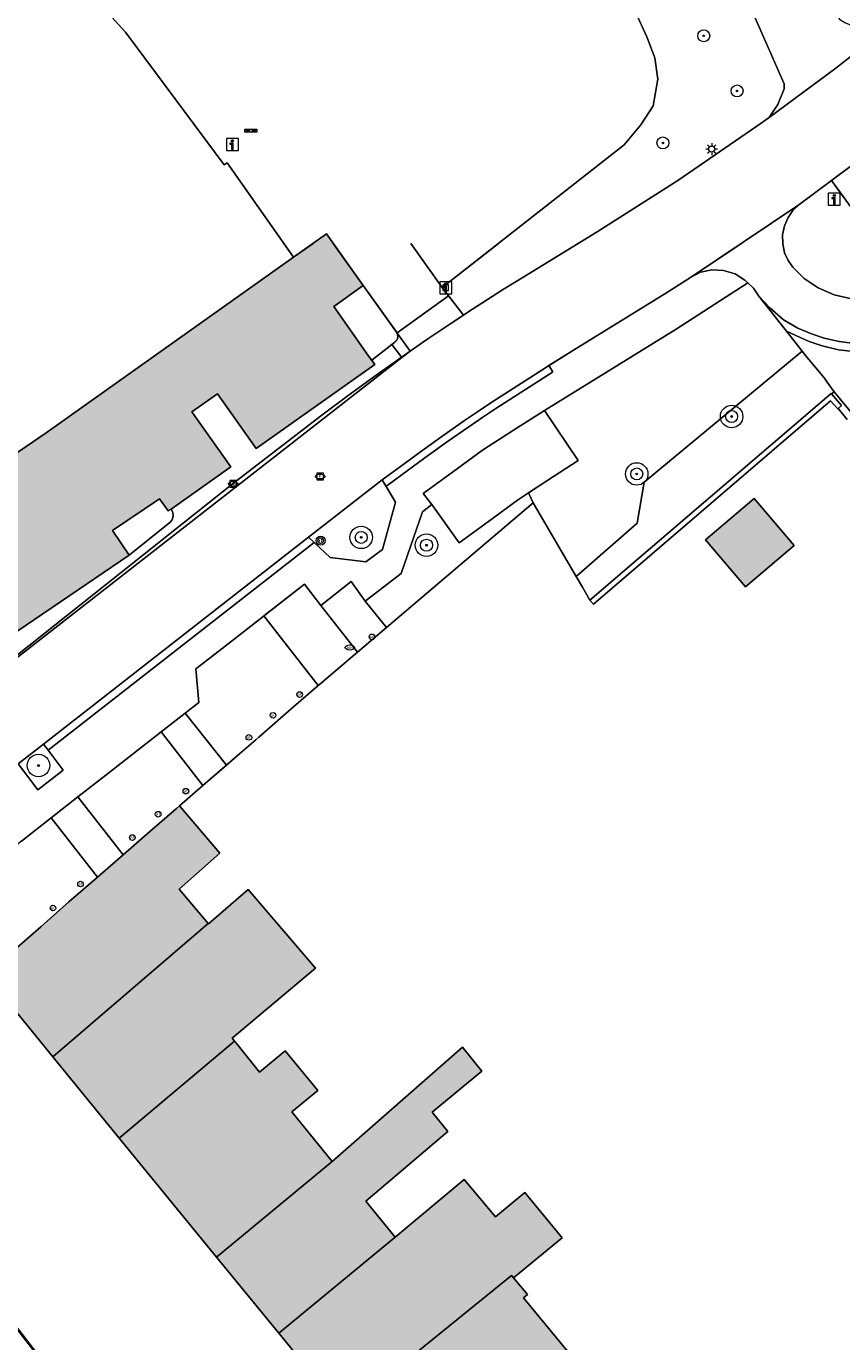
# Model space of a CAD drawing. Header units: metres. Extents: x 196496 to 197479, y 355139 to 356324.
# Tile 50 of 144: x 197180 to 197235, y 355463 to 355551. Entities that reach past the tile are written whole.
import ezdxf
from ezdxf.enums import TextEntityAlignment as Align

# ---------------------------------------------------------------- set-up
doc = ezdxf.new("R2010")
doc.units = ezdxf.units.M
doc.layers.get('0').update_dxf_attribs({"color": 252, "lineweight": 18})
for name, color, linetype, lineweight in [('B-WE-GR-BEPLANTING_CULTUUR_HEESTERS-GV', 252, 'Continuous', 18), ('B-WE-GR-BOOM-S', 252, 'Continuous', 18), ('B-WE-IE-MEUBILAIR-S', 252, 'Continuous', 18), ('B-WE-IE-MEUBILAIR_WEGMEUBILAIR-GV', 252, 'Continuous', 18), ('B-WE-IE-MEUBILAIR_WEGMEUBILAIR-S', 252, 'Continuous', 18), ('B-WE-IE-MEUBILAIR_WEGMEUBILAIR_VERKEERSBORD-S', 252, 'Continuous', 18), ('B-WE-IE-TERREINAFSCHEIDING_KUNSTMATIG_HEKWERK-G', 252, 'IE-TERREINAFSCHEIDING-KUNSTMATIG', 18), ('B-WE-IE-TERREINAFSCHEIDING_KUNSTMATIG_MUUR-G', 252, 'IE-TERREINAFSCHEIDING-KUNSTMATIG-DICHT', 18), ('B-WE-IE-TERREINAFSCHEIDING_KUNSTMATIG_MUUR-GV', 252, 'Continuous', 18), ('B-WE-KL-ET_LS_OV_LICHTMAST-S', 252, 'Continuous', 18), ('B-WE-OG-BEBOUWING-GV', 252, 'Continuous', 18), ('B-WE-OG-TERREIN_BEGROEID-GV', 252, 'Continuous', 18), ('B-WE-OG-TERREIN_CULTUURSCHEIDING-GV', 252, 'Continuous', 18), ('B-WE-OG-TERREIN_ERF-GV', 252, 'Continuous', 18), ('B-WE-RI-GWA_KOLK-S', 252, 'Continuous', 18), ('B-WE-RI-GWA_RIOOLPUT-S', 252, 'Continuous', 18), ('B-WE-VH-GESLOTENVERHARDING_ASFALT-GV', 252, 'Continuous', 18), ('B-WE-VH-HALFVERHARDING_GRIND-GV', 252, 'Continuous', 18), ('B-WE-VH-ONVERHARD_ZAND-GV', 252, 'Continuous', 18), ('B-WE-VH-OPENVERHARDING_BETONELEMENT-GV', 252, 'Continuous', 18), ('B-WE-VH-OPENVERHARDING_BETONSTRAATSTEEN-GV', 252, 'Continuous', 18), ('B-WE-VH-OPENVERHARDING_STRAATBAKSTEEN-GV', 252, 'Continuous', 18), ('B-WE-VH-OPENVERHARDING_TEGEL-GV', 252, 'Continuous', 18), ('B-WE-VH-VERHARDING_ASFALT-GV', 252, 'Continuous', 18), ('B-WE-VH-VERHARDING_HALFVERHARDING_GRIND-GV', 252, 'Continuous', 18), ('B-WE-VH-VERHARDING_OPEN-GV', 252, 'Continuous', 18), ('B-WE-VH-VERHARDING_TEGEL-GV', 252, 'Continuous', 18)]:
    doc.layers.add(name, color=color, linetype=linetype, lineweight=lineweight)
doc.layers.add('X-XX-AL-PRESENTATIE_GEBOUW3-V', color=7, linetype='Continuous', lineweight=18, true_color=0xf0f0f0)
doc.styles.add('NLCS-ISO', font='NLCS-ISO.ttf')
doc.linetypes.add('IE-TERREINAFSCHEIDING-KUNSTMATIG', pattern='A,4,[82,NLCS.SHX,S=0.75,R=90,X=0,Y=0],4,-2', length=10)
doc.linetypes.add('IE-TERREINAFSCHEIDING-KUNSTMATIG-DICHT', pattern='A,8,-1,[82,NLCS.SHX,S=0.75,R=90,X=0,Y=0],-1', length=10)

# ---------------------------------------------------------------- blocks, each defined once
blk = doc.blocks.new('SIE-WEG_VERKEERSBORD_INFORMATIE-SO')
at = {"linetype": 'ByBlock', "lineweight": 18}
h = blk.add_hatch(color=0, dxfattribs=at)
h.dxf.hatch_style = 1
h.paths.add_polyline_path([(0.32, 0.49), (-0.82, 0.49), (-0.82, 0.19), (-0.32, 0.19), (-0.32, -1.62), (0.32, -1.62)])
h = blk.add_hatch(color=0, dxfattribs=at)
h.dxf.hatch_style = 1
edge = h.paths.add_edge_path()
edge.add_arc((0, 1.25), 0.373, 0, 360)
at = {"color": 0, "linetype": 'ByBlock', "lineweight": 18}
for points in [[(-2, -2), (2, -2), (2, 2), (-2, 2)], [(0.32, 0.49), (-0.82, 0.49), (-0.82, 0.19), (-0.32, 0.19), (-0.32, -1.62), (0.32, -1.62)]]:
    blk.add_lwpolyline(points, close=True, dxfattribs=at)
blk.add_circle((0, 1.25), 0.373, dxfattribs=at)
blk = doc.blocks.new('SKL-ET_OV_LICHTMAST-SO')
at = {"color": 0, "linetype": 'ByBlock', "lineweight": 18}
for points in [[(-1.25, 0), (-2, 0)], [(-1.41, 1.41), (-0.88, 0.88)], [(0, 2), (0, 1.25)], [(0.88, 0.88), (1.41, 1.41)], [(2, 0), (1.25, 0)], [(-1.41, -1.41), (-0.88, -0.88)], [(0, -1.25), (0, -2)], [(0.88, -0.88), (1.41, -1.41)]]:
    blk.add_lwpolyline(points, dxfattribs=at)
blk.add_circle((0, 0), 1, dxfattribs=at)
blk = doc.blocks.new('SIE-WEG_PAAL_VERKEERSBORD-SO')
at = {"color": 0, "linetype": 'ByBlock', "lineweight": 18}
blk.add_circle((0, 0), 1.5, dxfattribs=at)
at = {"color": 0, "linetype": 'ByBlock', "lineweight": 18, "style": 'NLCS-ISO'}
blk.add_text('vb', height=1.5, dxfattribs=at).set_placement((0, 0.13), align=Align.MIDDLE_CENTER)
blk = doc.blocks.new('SRI-KOLK-SO')
at = {"color": 0, "linetype": 'ByBlock', "lineweight": 18}
blk.add_lwpolyline([(-1.125, -1.125), (1.125, -1.125), (1.125, 1.125), (-1.125, 1.125)], close=True, dxfattribs=at)
at = {"color": 0, "linetype": 'ByBlock', "lineweight": 18, "style": 'NLCS-ISO'}
blk.add_text('k', height=1.5, dxfattribs=at).set_placement((0, 0), align=Align.MIDDLE_CENTER)
blk = doc.blocks.new('SRI-PUT_INSPECTIEPUT_RIOOLPUT-SO')
at = {"color": 0, "linetype": 'ByBlock', "lineweight": 18}
blk.add_lwpolyline([(-1.12, -1.12), (1.12, -1.12), (1.12, 1.12), (-1.12, 1.12)], close=True, dxfattribs=at)
at = {"color": 0, "linetype": 'ByBlock', "lineweight": 18, "style": 'NLCS-ISO'}
blk.add_text('r', height=1.5, dxfattribs=at).set_placement((0, 0.28), align=Align.MIDDLE_CENTER)
blk = doc.blocks.new('SIE-WEG_SLAGBOOM-SO')
at = {"linetype": 'ByBlock', "lineweight": 18}
h = blk.add_hatch(color=0, dxfattribs=at)
h.dxf.hatch_style = 1
h.paths.add_polyline_path([(0, 0.5), (-1, 0.5), (-2, -0.5), (-1, -0.5)])
h.paths.add_polyline_path([(2, 0.5), (1, 0.5), (0, -0.5), (1, -0.5)])
at = {"color": 0, "linetype": 'ByBlock', "lineweight": 18}
blk.add_lwpolyline([(-2, 0.5), (2, 0.5), (2, -0.5), (-2, -0.5)], close=True, dxfattribs=at)
for points in [[(-2, -0.5), (-1, 0.5)], [(-1, -0.5), (0, 0.5)], [(0, -0.5), (1, 0.5)], [(1, -0.5), (2, 0.5)]]:
    blk.add_lwpolyline(points, dxfattribs=at)
blk = doc.blocks.new('SGR-BOOM_01-SO')
at = {"linetype": 'ByBlock', "lineweight": 18}
h = blk.add_hatch(color=0, dxfattribs=at)
h.dxf.hatch_style = 1
edge = h.paths.add_edge_path()
edge.add_arc((0, 0), 0.25, 0, 360)
at = {"color": 0, "linetype": 'ByBlock', "lineweight": 18}
for radius in [2, 0.25]:
    blk.add_circle((0, 0), radius, dxfattribs=at)
blk = doc.blocks.new('SIE-MEUBILAIR_BORD_INFORMATIE-SO')
h = blk.add_hatch(color=256)
h.dxf.hatch_style = 1
h.paths.add_polyline_path([(0.13, 0.2), (-0.33, 0.2), (-0.33, 0.08), (-0.13, 0.08), (-0.13, -0.65), (0.13, -0.65)])
h = blk.add_hatch(color=256)
h.dxf.hatch_style = 1
edge = h.paths.add_edge_path()
edge.add_arc((0, 0.5), 0.149, 0, 360)
for points in [[(-0.75, -0.75), (0.75, -0.75), (0.75, 0.75), (-0.75, 0.75)], [(0.13, 0.2), (-0.33, 0.2), (-0.33, 0.08), (-0.13, 0.08), (-0.13, -0.65), (0.13, -0.65)]]:
    blk.add_lwpolyline(points, close=True)
blk.add_circle((0, 0.5), 0.149)
blk = doc.blocks.new('SIE-MEUBILAIR_PAAL_VERKEERSBORD-SO')
blk.add_circle((0, 0), 0.75)
at = {"style": 'NLCS-ISO'}
blk.add_text('vb', height=0.75, dxfattribs=at).set_placement((0, 0.07), align=Align.MIDDLE_CENTER)
blk = doc.blocks.new('SIE-MEUBILAIR_PAAL_AFSLUITPAAL-SO')
blk.add_circle((0, 0), 0.75)
at = {"style": 'NLCS-ISO'}
blk.add_text('af', height=0.75, dxfattribs=at).set_placement((0, 0.05), align=Align.MIDDLE_CENTER)
blk = doc.blocks.new('SIE-MEUBILAIR_PUT_KOLK-SO')
blk.add_ellipse((0, 0), major_axis=(1.25, 0), ratio=0.54)
at = {"style": 'NLCS-ISO'}
blk.add_text('klk', height=0.75, dxfattribs=at).set_placement((0.03, 0), align=Align.MIDDLE_CENTER)
blk = doc.blocks.new('SIE-MEUBILAIR_PUT_RIOOLPUT-SO')
blk.add_ellipse((0, 0), major_axis=(1.25, 0), ratio=0.54)
at = {"style": 'NLCS-ISO'}
blk.add_text('ri', height=0.75, dxfattribs=at).set_placement((-0.04, 0.07), align=Align.MIDDLE_CENTER)
blk = doc.blocks.new('SGR-BOOM_GBKN-SO')
at = {"color": 0, "linetype": 'ByBlock', "lineweight": 18}
for radius in [3, 0.225]:
    blk.add_circle((0, 0), radius, dxfattribs=at)

msp = doc.modelspace()

# ---------------------------------------------------------------- hatches: boundary and pattern name
at = {"layer": 'X-XX-AL-PRESENTATIE_GEBOUW3-V'}
for points in [[(197190.059, 355518.358), (197194.037, 355521.163), (197191.444, 355524.841), (197193.155, 355526.047), (197195.745, 355522.391), (197203.646, 355527.987), (197203.213, 355528.601), (197200.911, 355531.863), (197202.868, 355533.251), (197200.43, 355536.694), (197198.231, 355535.136), (197181.728, 355523.442), (197175.68, 355519.325), (197174.741, 355518.637), (197160.97, 355509.338), (197160.997, 355509.298), (197160.233, 355508.776), (197161.948, 355506.267), (197164.45, 355502.607), (197166.196, 355500.053), (197168.42, 355501.564), (197176.371, 355506.965), (197175.483, 355508.272), (197177.641, 355509.738), (197178.099, 355509.063), (197187.275, 355515.28), (197186.164, 355516.919), (197189.298, 355519.043), (197189.873, 355518.227)], [(197166.196, 355500.053), (197168.42, 355501.564), (197176.371, 355506.965), (197175.483, 355508.272), (197177.641, 355509.738), (197178.099, 355509.063), (197187.275, 355515.28), (197186.164, 355516.919), (197189.298, 355519.043), (197189.873, 355518.227), (197190.059, 355518.358), (197194.037, 355521.163), (197191.444, 355524.841), (197193.155, 355526.047), (197195.745, 355522.391), (197203.646, 355527.987), (197203.439, 355528.28), (197203.213, 355528.601), (197200.911, 355531.863), (197202.868, 355533.251), (197200.43, 355536.694), (197198.231, 355535.136), (197181.728, 355523.442), (197175.68, 355519.325), (197174.741, 355518.637), (197160.97, 355509.338), (197160.997, 355509.298), (197160.233, 355508.776), (197161.948, 355506.267), (197164.45, 355502.607)], [(197231.598, 355515.929), (197228.929, 355519.065), (197225.688, 355516.306), (197228.358, 355513.17)], [(197190.414, 355498.395), (197188.644, 355496.861), (197186.856, 355495.312), (197185.146, 355493.83), (197183.252, 355492.168), (197181.367, 355490.514), (197179.467, 355488.846), (197177.71, 355487.303), (197182.176, 355481.845), (197192.53, 355490.735), (197190.606, 355493.02), (197193.307, 355495.425), (197190.632, 355498.584)], [(197186.606, 355476.431), (197194.297, 355482.898), (197194.14, 355483.09), (197199.692, 355487.747), (197195.212, 355493), (197192.546, 355490.716), (197192.53, 355490.735), (197182.176, 355481.845)], [(197194.443, 355482.721), (197194.297, 355482.898), (197186.606, 355476.431), (197193.093, 355468.502), (197200.809, 355474.869), (197198.12, 355478.178), (197199.837, 355479.596), (197197.66, 355482.24), (197195.949, 355480.829)], [(197197.249, 355463.423), (197204.995, 355469.83), (197203.042, 355472.235), (197208.512, 355476.878), (197207.467, 355478.146), (197210.776, 355480.88), (197209.491, 355482.481), (197200.809, 355474.869), (197193.093, 355468.502)], [(197204.995, 355469.83), (197197.249, 355463.423), (197201.559, 355458.155), (197201.723, 355458.309), (197212.767, 355467.28), (197212.898, 355467.111), (197216.136, 355469.786), (197213.645, 355472.807), (197211.685, 355471.188), (197209.611, 355473.678)], [(197207.908, 355450.176), (197218.999, 355459.182), (197213.552, 355465.781), (197213.816, 355465.999), (197212.898, 355467.111), (197212.767, 355467.28), (197201.723, 355458.309), (197201.559, 355458.155), (197201.708, 355457.973), (197201.654, 355457.885), (197201.744, 355457.774), (197205.385, 355453.285)]]:
    msp.add_hatch(color=256, dxfattribs=at).paths.add_polyline_path(points)

# ---------------------------------------------------------------- linework, layer by layer
at = {"layer": 'B-WE-GR-BEPLANTING_CULTUUR_HEESTERS-GV', "flags": 128}
for points in [[(197221.041, 355551.423), (197221.782, 355549.834), (197222.305, 355548.442), (197222.509, 355547.003), (197222.213, 355545.229), (197221.373, 355543.977), (197220.271, 355542.631), (197208.135, 355533.117), (197209.562, 355531.28), (197209.785, 355531.426), (197210.465, 355531.873), (197212.158, 355532.959), (197213.866, 355534.021), (197218.473, 355536.842), (197223.859, 355540.266), (197229.126, 355543.871), (197229.944, 355544.455), (197230.519, 355545.327), (197230.948, 355546.364), (197230.944, 355546.702), (197224.094, 355562.282)], [(197211.897, 355536.067), (197208.135, 355533.117), (197208.566, 355532.562), (197209.562, 355531.28), (197209.785, 355531.426), (197210.465, 355531.873), (197212.158, 355532.959), (197213.866, 355534.021), (197217.207, 355536.067)]]:
    msp.add_lwpolyline(points, dxfattribs=at)
for points in [[(197234.266, 355526.164), (197233.809, 355526.814), (197233.627, 355527.073), (197232.37, 355528.601), (197232.144, 355528.888), (197221.598, 355520.145), (197221.146, 355517.405), (197217.072, 355513.855), (197217.483, 355513.149), (197217.988, 355512.283), (197234.066, 355526.066), (197234.101, 355526.026)], [(197234.266, 355526.164), (197233.809, 355526.814), (197233.627, 355527.073), (197232.37, 355528.601), (197232.144, 355528.888), (197221.598, 355520.145), (197221.146, 355517.405), (197217.072, 355513.855), (197217.483, 355513.149), (197217.988, 355512.283), (197234.066, 355526.066), (197234.101, 355526.026)], [(197199.223, 355516.473), (197200.673, 355515.134), (197203.051, 355514.849), (197204.154, 355515.67), (197205.015, 355518.811), (197204.136, 355520.299)], [(197204.136, 355520.299), (197199.223, 355516.473), (197199.604, 355516.122), (197200.673, 355515.134), (197203.051, 355514.849), (197204.154, 355515.67), (197205.015, 355518.811), (197204.392, 355519.865)], [(197203, 355512.225), (197204.424, 355510.453), (197214.212, 355518.76), (197213.9, 355519.429), (197213.165, 355518.947), (197211.218, 355517.526), (197209.271, 355516.105), (197207.449, 355518.658), (197206.831, 355518.174), (197205.392, 355514.057)], [(197203, 355512.225), (197204.424, 355510.453), (197214.212, 355518.76), (197213.9, 355519.429), (197213.165, 355518.947), (197211.218, 355517.526), (197209.271, 355516.105), (197207.449, 355518.658), (197206.831, 355518.174), (197205.392, 355514.057)], [(197192.183, 355499.928), (197193.746, 355501.283), (197191.004, 355504.759), (197189.394, 355503.501)], [(197183.851, 355499.171), (197182.068, 355497.778), (197185.146, 355493.83), (197186.856, 355495.312)]]:
    msp.add_lwpolyline(points, close=True, dxfattribs=at)
at = {"layer": 'B-WE-IE-MEUBILAIR_WEGMEUBILAIR-GV', "flags": 128}
msp.add_lwpolyline([(197181.548, 355502.688), (197179.866, 355501.377), (197180.085, 355501.089), (197181.178, 355499.65), (197182.863, 355500.943), (197181.856, 355502.28)], close=True, dxfattribs=at)
at = {"layer": 'B-WE-IE-TERREINAFSCHEIDING_KUNSTMATIG_HEKWERK-G', "flags": 128}
for points in [[(197199.848, 355506.568), (197199.961, 355506.666), (197202.487, 355508.81)], [(197198.073, 355505.031), (197199.848, 355506.568)], [(197195.91, 355503.158), (197198.073, 355505.031)], [(197194.616, 355502.037), (197195.709, 355502.984)], [(197195.709, 355502.984), (197195.91, 355503.158)], [(197192.183, 355499.928), (197194.616, 355502.037)], [(197190.632, 355498.584), (197192.183, 355499.928)]]:
    msp.add_lwpolyline(points, dxfattribs=at)
at = {"layer": 'B-WE-IE-TERREINAFSCHEIDING_KUNSTMATIG_MUUR-G', "ltscale": 0.2, "flags": 128}
for points in [[(197234.101, 355526.026), (197234.066, 355526.066), (197217.988, 355512.283)], [(197217.988, 355512.283), (197218.216, 355512.017), (197234.029, 355525.574), (197234.515, 355525.032), (197234.533, 355525.048)], [(197234.533, 355525.048), (197234.769, 355525.26), (197234.101, 355526.026)], [(197204.424, 355510.453), (197214.212, 355518.76)], [(197214.212, 355518.76), (197216.074, 355515.566)], [(197216.074, 355515.566), (197217.072, 355513.855)]]:
    msp.add_lwpolyline(points, dxfattribs=at)
at = {"layer": 'B-WE-IE-TERREINAFSCHEIDING_KUNSTMATIG_MUUR-G', "flags": 128}
for points in [[(197234.101, 355526.026), (197234.066, 355526.066), (197217.988, 355512.283)], [(197217.988, 355512.283), (197218.216, 355512.017), (197234.029, 355525.574), (197234.515, 355525.032), (197234.533, 355525.048)], [(197234.533, 355525.048), (197234.769, 355525.26), (197234.101, 355526.026)], [(197204.424, 355510.453), (197214.212, 355518.76)], [(197214.212, 355518.76), (197216.074, 355515.566)], [(197216.074, 355515.566), (197217.072, 355513.855)], [(197217.072, 355513.855), (197217.483, 355513.149)], [(197217.483, 355513.149), (197217.988, 355512.283)], [(197202.487, 355508.81), (197204.424, 355510.453)]]:
    msp.add_lwpolyline(points, dxfattribs=at)
at = {"layer": 'B-WE-IE-TERREINAFSCHEIDING_KUNSTMATIG_MUUR-GV', "flags": 128}
msp.add_lwpolyline([(197234.101, 355526.026), (197234.066, 355526.066), (197217.988, 355512.283), (197218.216, 355512.017), (197234.029, 355525.574), (197234.515, 355525.032), (197234.533, 355525.048), (197234.769, 355525.26)], close=True, dxfattribs=at)
msp.add_lwpolyline([(197234.101, 355526.026), (197234.066, 355526.066), (197217.988, 355512.283), (197218.216, 355512.017), (197234.029, 355525.574), (197234.515, 355525.032), (197234.533, 355525.048), (197234.769, 355525.26)], close=True, dxfattribs=at)
at = {"layer": 'B-WE-OG-BEBOUWING-GV', "flags": 128}
for points in [[(197199.544, 355536.067), (197198.231, 355535.136), (197181.728, 355523.442), (197175.68, 355519.325), (197174.741, 355518.637), (197160.97, 355509.338), (197160.997, 355509.298), (197160.233, 355508.776), (197161.948, 355506.267), (197164.45, 355502.607), (197166.196, 355500.053)], [(197178.099, 355509.063), (197187.275, 355515.28), (197186.164, 355516.919), (197189.298, 355519.043), (197189.873, 355518.227), (197190.059, 355518.358), (197194.037, 355521.163), (197191.444, 355524.841), (197193.155, 355526.047), (197195.745, 355522.391), (197203.646, 355527.987), (197203.213, 355528.601), (197200.911, 355531.863), (197202.868, 355533.251), (197200.43, 355536.694), (197198.231, 355535.136), (197181.728, 355523.442), (197175.68, 355519.325)]]:
    msp.add_lwpolyline(points, dxfattribs=at)
at = {"layer": 'B-WE-OG-BEBOUWING-GV'}
msp.add_lwpolyline([(197166.196, 355500.053), (197168.42, 355501.564), (197176.371, 355506.965), (197175.483, 355508.272), (197177.641, 355509.738), (197178.099, 355509.063), (197187.275, 355515.28), (197186.164, 355516.919), (197189.298, 355519.043), (197189.873, 355518.227), (197190.059, 355518.358), (197194.037, 355521.163), (197191.444, 355524.841), (197193.155, 355526.047), (197195.745, 355522.391), (197203.646, 355527.987), (197203.439, 355528.28), (197203.213, 355528.601), (197200.911, 355531.863), (197202.868, 355533.251), (197200.874, 355536.067)], dxfattribs=at)
at = {"layer": 'B-WE-OG-BEBOUWING-GV', "flags": 128}
for points in [[(197231.598, 355515.929), (197228.929, 355519.065), (197225.688, 355516.306), (197228.358, 355513.17)], [(197190.414, 355498.395), (197188.644, 355496.861), (197186.856, 355495.312), (197185.146, 355493.83), (197183.252, 355492.168), (197181.367, 355490.514), (197179.467, 355488.846), (197177.71, 355487.303), (197182.176, 355481.845), (197192.53, 355490.735), (197190.606, 355493.02), (197193.307, 355495.425), (197190.632, 355498.584)], [(197186.606, 355476.431), (197194.297, 355482.898), (197194.14, 355483.09), (197199.692, 355487.747), (197195.212, 355493), (197192.546, 355490.716), (197192.53, 355490.735), (197182.176, 355481.845)], [(197194.443, 355482.721), (197194.297, 355482.898), (197186.606, 355476.431), (197193.093, 355468.502), (197200.809, 355474.869), (197198.12, 355478.178), (197199.837, 355479.596), (197197.66, 355482.24), (197195.949, 355480.829)], [(197197.249, 355463.423), (197204.995, 355469.83), (197203.042, 355472.235), (197208.512, 355476.878), (197207.467, 355478.146), (197210.776, 355480.88), (197209.491, 355482.481), (197200.809, 355474.869), (197193.093, 355468.502)], [(197204.995, 355469.83), (197197.249, 355463.423), (197201.559, 355458.155), (197201.723, 355458.309), (197212.767, 355467.28), (197212.898, 355467.111), (197216.136, 355469.786), (197213.645, 355472.807), (197211.685, 355471.188), (197209.611, 355473.678)], [(197207.908, 355450.176), (197218.999, 355459.182), (197213.552, 355465.781), (197213.816, 355465.999), (197212.898, 355467.111), (197212.767, 355467.28), (197201.723, 355458.309), (197201.559, 355458.155), (197201.708, 355457.973), (197201.654, 355457.885), (197201.744, 355457.774), (197205.385, 355453.285)]]:
    msp.add_lwpolyline(points, close=True, dxfattribs=at)
at = {"layer": 'B-WE-OG-TERREIN_BEGROEID-GV', "flags": 128}
msp.add_lwpolyline([(197232.144, 355528.888), (197231.094, 355530.221), (197229.254, 355532.556), (197228.886, 355533.08), (197228.519, 355533.432), (197223.745, 355530.352), (197214.967, 355524.934), (197217.197, 355521.591), (197215.116, 355520.227), (197213.9, 355519.429), (197214.212, 355518.76), (197216.074, 355515.566), (197217.072, 355513.855), (197221.146, 355517.405), (197221.598, 355520.145)], close=True, dxfattribs=at)
at = {"layer": 'B-WE-OG-TERREIN_CULTUURSCHEIDING-GV', "flags": 128}
msp.add_lwpolyline([(197243.024, 355546.925), (197234.102, 355540.259), (197238.173, 355534.679)], dxfattribs=at)
msp.add_lwpolyline([(197232.144, 355528.888), (197231.094, 355530.221), (197229.254, 355532.556), (197228.886, 355533.08), (197228.519, 355533.432), (197223.745, 355530.352), (197214.967, 355524.934), (197217.197, 355521.591), (197215.116, 355520.227), (197213.9, 355519.429), (197214.212, 355518.76), (197216.074, 355515.566), (197217.072, 355513.855), (197221.146, 355517.405), (197221.598, 355520.145)], close=True, dxfattribs=at)
at = {"layer": 'B-WE-OG-TERREIN_ERF-GV', "flags": 128}
for points in [[(197175.68, 355519.325), (197181.728, 355523.442), (197198.231, 355535.136), (197193.811, 355541.434), (197193.591, 355541.301), (197187.026, 355550.15), (197182.629, 355554.995)], [(197161.731, 355536.067), (197161.943, 355535.751), (197161.632, 355535.541), (197162.949, 355533.598), (197163.977, 355534.293), (197167.649, 355528.87), (197167.299, 355528.635), (197162.758, 355525.631), (197164.222, 355523.517), (197166.147, 355520.675), (197168.219, 355517.614), (197174.071, 355521.557), (197175.68, 355519.325), (197181.728, 355523.442), (197198.231, 355535.136), (197197.578, 355536.067)], [(197235.15, 355524.328), (197234.533, 355525.048), (197234.515, 355525.032), (197234.029, 355525.574), (197218.216, 355512.017), (197217.988, 355512.283), (197217.483, 355513.149), (197217.072, 355513.855), (197216.074, 355515.566), (197214.212, 355518.76), (197204.424, 355510.453), (197202.487, 355508.81), (197199.961, 355506.666), (197199.848, 355506.568), (197198.073, 355505.031), (197195.91, 355503.158), (197195.709, 355502.984), (197194.616, 355502.037), (197192.183, 355499.928), (197190.632, 355498.584), (197193.307, 355495.425), (197190.606, 355493.02), (197192.53, 355490.735), (197192.546, 355490.716), (197195.212, 355493), (197199.692, 355487.747), (197194.14, 355483.09), (197194.297, 355482.898), (197194.443, 355482.721), (197195.949, 355480.829), (197197.66, 355482.24), (197199.837, 355479.596), (197198.12, 355478.178), (197200.809, 355474.869), (197209.491, 355482.481), (197210.776, 355480.88), (197207.467, 355478.146), (197208.512, 355476.878), (197203.042, 355472.235), (197204.995, 355469.83), (197209.611, 355473.678), (197211.685, 355471.188), (197213.645, 355472.807), (197216.136, 355469.786), (197212.898, 355467.111), (197213.816, 355465.999), (197213.552, 355465.781), (197218.999, 355459.182)], [(197235.15, 355524.328), (197234.533, 355525.048), (197234.515, 355525.032), (197234.029, 355525.574), (197218.216, 355512.017), (197217.988, 355512.283), (197217.483, 355513.149), (197217.072, 355513.855), (197216.074, 355515.566), (197214.212, 355518.76), (197204.424, 355510.453), (197202.487, 355508.81), (197199.961, 355506.666), (197199.87, 355506.588), (197199.848, 355506.568), (197198.073, 355505.031), (197195.91, 355503.158), (197195.709, 355502.984), (197194.616, 355502.037), (197193.746, 355501.283), (197192.183, 355499.928), (197190.632, 355498.584), (197193.307, 355495.425), (197190.606, 355493.02), (197192.53, 355490.735), (197192.546, 355490.716), (197195.212, 355493), (197199.692, 355487.747), (197194.14, 355483.09), (197194.297, 355482.898), (197194.443, 355482.721), (197195.949, 355480.829), (197197.66, 355482.24), (197199.837, 355479.596), (197198.12, 355478.178), (197200.809, 355474.869), (197209.491, 355482.481), (197210.776, 355480.88), (197207.467, 355478.146), (197208.512, 355476.878), (197203.042, 355472.235), (197204.995, 355469.83), (197209.611, 355473.678), (197211.685, 355471.188), (197213.645, 355472.807), (197216.136, 355469.786), (197212.898, 355467.111), (197213.816, 355465.999), (197213.552, 355465.781), (197218.999, 355459.182)], [(197201.559, 355458.155), (197197.249, 355463.423), (197193.093, 355468.502), (197186.606, 355476.431), (197182.176, 355481.845), (197177.71, 355487.303), (197168.015, 355478.879), (197172.245, 355473.363), (197176.397, 355468.16), (197176.337, 355468.086), (197201.219, 355436.063)], [(197201.559, 355458.155), (197197.249, 355463.423), (197193.093, 355468.502), (197186.606, 355476.431), (197182.176, 355481.845), (197177.71, 355487.303), (197168.015, 355478.879), (197170.517, 355475.582), (197176.207, 355468.449), (197191.044, 355449.157)]]:
    msp.add_lwpolyline(points, dxfattribs=at)
for points in [[(197203.439, 355528.28), (197204.781, 355529.325), (197204.975, 355529.476), (197205.012, 355529.508), (197205.047, 355529.543), (197205.078, 355529.581), (197205.106, 355529.622), (197205.13, 355529.665), (197205.15, 355529.71), (197205.165, 355529.756), (197205.177, 355529.804), (197205.177, 355529.825), (197205.177, 355529.846), (197205.175, 355529.868), (197205.174, 355529.889), (197205.171, 355529.91), (197205.168, 355529.931), (197205.164, 355529.959), (197205.158, 355529.987), (197205.151, 355530.015), (197205.144, 355530.043), (197205.135, 355530.071), (197205.126, 355530.098), (197202.868, 355533.251), (197200.911, 355531.863), (197203.213, 355528.601)], [(197190.059, 355518.358), (197189.873, 355518.227), (197189.298, 355519.043), (197186.164, 355516.919), (197187.275, 355515.28), (197189.973, 355517.45), (197190.13, 355517.635), (197190.208, 355517.886), (197190.178, 355518.147)], [(197190.059, 355518.358), (197189.873, 355518.227), (197189.298, 355519.043), (197186.164, 355516.919), (197187.275, 355515.28), (197189.973, 355517.45), (197190.13, 355517.635), (197190.208, 355517.886), (197190.178, 355518.147)], [(197231.598, 355515.929), (197228.358, 355513.17), (197225.688, 355516.306), (197228.929, 355519.065)]]:
    msp.add_lwpolyline(points, close=True, dxfattribs=at)
at = {"layer": 'B-WE-VH-GESLOTENVERHARDING_ASFALT-GV', "flags": 128}
for points in [[(197217.207, 355536.067), (197213.866, 355534.021), (197212.158, 355532.959), (197210.465, 355531.873), (197209.785, 355531.426), (197209.562, 355531.28), (197208.784, 355530.769), (197207.112, 355529.652), (197205.994, 355528.887), (197205.452, 355528.464), (197171.365, 355501.91)], [(197179.866, 355501.377), (197181.548, 355502.688), (197199.223, 355516.473), (197204.136, 355520.299), (197205.592, 355521.375), (197206.93, 355522.345), (197208.276, 355523.303), (197209.631, 355524.248), (197210.569, 355524.887), (197211.514, 355525.515), (197213.416, 355526.754), (197215.152, 355527.862), (197215.242, 355527.918), (197216.9, 355528.952), (197222.984, 355532.702), (197224.7, 355533.798), (197228.091, 355536.067)], [(197228.091, 355536.067), (197224.7, 355533.798), (197225.362, 355534.141), (197226.11, 355534.312), (197226.902, 355534.257), (197227.664, 355534.036), (197228.326, 355533.616), (197228.519, 355533.432), (197228.886, 355533.08), (197229.254, 355532.556), (197229.957, 355531.788), (197230.889, 355530.969), (197231.846, 355530.415), (197232.754, 355530.037), (197233.611, 355529.744), (197234.608, 355529.522), (197235.475, 355529.406)]]:
    msp.add_lwpolyline(points, dxfattribs=at)
at = {"layer": 'B-WE-VH-GESLOTENVERHARDING_ASFALT-GV'}
msp.add_lwpolyline([(197243.034, 355536.067), (197242.205, 355535.366), (197240.647, 355534.081), (197239.754, 355533.45), (197238.831, 355532.912), (197237.774, 355532.526), (197236.623, 355532.337), (197235.436, 355532.37), (197234.277, 355532.631), (197233.209, 355533.098), (197232.28, 355533.733), (197231.518, 355534.482), (197231.207, 355534.922), (197230.972, 355535.444), (197230.842, 355536.027), (197230.842, 355536.067)], dxfattribs=at)
at = {"layer": 'B-WE-VH-HALFVERHARDING_GRIND-GV'}
msp.add_lwpolyline([(197197.578, 355536.067), (197198.231, 355535.136), (197199.544, 355536.067)], dxfattribs=at)
at = {"layer": 'B-WE-VH-HALFVERHARDING_GRIND-GV', "flags": 128}
for points in [[(197200.874, 355536.067), (197202.868, 355533.251), (197205.126, 355530.098), (197208.566, 355532.562), (197208.135, 355533.117), (197206.047, 355536.067)], [(197206.047, 355536.067), (197208.135, 355533.117), (197211.897, 355536.067)]]:
    msp.add_lwpolyline(points, dxfattribs=at)
at = {"layer": 'B-WE-VH-ONVERHARD_ZAND-GV', "flags": 128}
msp.add_lwpolyline([(197181.548, 355502.688), (197179.866, 355501.377), (197180.085, 355501.089), (197181.178, 355499.65), (197182.863, 355500.943), (197181.856, 355502.28)], close=True, dxfattribs=at)
at = {"layer": 'B-WE-VH-OPENVERHARDING_BETONELEMENT-GV', "flags": 128}
for points in [[(197204.136, 355520.299), (197204.392, 355519.865), (197204.438, 355519.901), (197205.887, 355520.972), (197207.222, 355521.939), (197208.564, 355522.894), (197209.915, 355523.836), (197210.848, 355524.472), (197211.789, 355525.097), (197213.687, 355526.334), (197215.419, 355527.439), (197215.511, 355527.497), (197215.242, 355527.918), (197215.152, 355527.862), (197213.416, 355526.754), (197211.514, 355525.515), (197210.569, 355524.887), (197209.631, 355524.248), (197208.276, 355523.303), (197206.93, 355522.345), (197205.592, 355521.375)], [(197199.223, 355516.473), (197181.548, 355502.688), (197181.856, 355502.28), (197199.604, 355516.122)]]:
    msp.add_lwpolyline(points, close=True, dxfattribs=at)
at = {"layer": 'B-WE-VH-OPENVERHARDING_BETONSTRAATSTEEN-GV', "flags": 128}
for points in [[(197204.781, 355529.325), (197205.452, 355528.464), (197205.994, 355528.887), (197207.112, 355529.652), (197208.784, 355530.769), (197209.562, 355531.28), (197208.566, 355532.562), (197205.126, 355530.098), (197205.135, 355530.071), (197205.144, 355530.043), (197205.151, 355530.015), (197205.158, 355529.987), (197205.164, 355529.959), (197205.168, 355529.931), (197205.171, 355529.91), (197205.174, 355529.889), (197205.175, 355529.868), (197205.177, 355529.846), (197205.177, 355529.825), (197205.177, 355529.804), (197205.165, 355529.756), (197205.15, 355529.71), (197205.13, 355529.665), (197205.106, 355529.622), (197205.078, 355529.581), (197205.047, 355529.543), (197205.012, 355529.508), (197204.975, 355529.476)], [(197238.127, 355529.086), (197237.726, 355529.573), (197237.031, 355529.443), (197236.288, 355529.373), (197235.475, 355529.406), (197234.608, 355529.522), (197233.611, 355529.744), (197232.754, 355530.037), (197231.846, 355530.415), (197230.889, 355530.969), (197229.957, 355531.788), (197229.254, 355532.556), (197231.094, 355530.221), (197231.724, 355529.926), (197232.605, 355529.522), (197233.479, 355529.231), (197234.553, 355528.966), (197235.552, 355528.854), (197236.42, 355528.848), (197237.38, 355528.951)], [(197212.901, 355523.606), (197210.834, 355522.278), (197208.826, 355520.819), (197206.859, 355519.39), (197207.449, 355518.658), (197209.271, 355516.105), (197211.218, 355517.526), (197213.165, 355518.947), (197213.9, 355519.429), (197215.116, 355520.227), (197217.197, 355521.591), (197214.967, 355524.934)], [(197196.246, 355511.235), (197199.87, 355506.588), (197199.961, 355506.666), (197202.487, 355508.81), (197200.057, 355511.926), (197198.95, 355513.342)], [(197191.004, 355504.759), (197193.746, 355501.283), (197194.616, 355502.037), (197195.709, 355502.984), (197195.91, 355503.158), (197198.073, 355505.031), (197199.848, 355506.568), (197199.87, 355506.588), (197196.246, 355511.235), (197196.204, 355511.202), (197194.354, 355509.761), (197192.099, 355508.004), (197191.713, 355507.703), (197191.91, 355505.467)], [(197183.851, 355499.171), (197186.856, 355495.312), (197188.644, 355496.861), (197190.414, 355498.395), (197190.632, 355498.584), (197192.183, 355499.928), (197189.394, 355503.501), (197187.55, 355502.06), (197185.707, 355500.621)], [(197182.068, 355497.778), (197180.082, 355496.227), (197178.109, 355494.685), (197176.123, 355493.134), (197179.467, 355488.846), (197181.367, 355490.514), (197183.252, 355492.168), (197185.146, 355493.83)]]:
    msp.add_lwpolyline(points, close=True, dxfattribs=at)
msp.add_lwpolyline([(197235.552, 355528.854), (197234.553, 355528.966), (197233.479, 355529.231), (197232.605, 355529.522), (197231.724, 355529.926), (197231.094, 355530.221), (197232.144, 355528.888), (197232.37, 355528.601), (197233.627, 355527.073), (197233.809, 355526.814), (197234.266, 355526.164), (197248.923, 355508.462)], dxfattribs=at)
at = {"layer": 'B-WE-VH-OPENVERHARDING_STRAATBAKSTEEN-GV', "flags": 128}
for points in [[(197180.082, 355496.227), (197182.068, 355497.778), (197183.851, 355499.171), (197185.707, 355500.621), (197187.55, 355502.06), (197189.394, 355503.501), (197191.004, 355504.759), (197191.91, 355505.467), (197191.713, 355507.703), (197192.099, 355508.004), (197194.354, 355509.761), (197196.204, 355511.202), (197196.246, 355511.235), (197198.95, 355513.342), (197200.057, 355511.926), (197202.066, 355513.531), (197203, 355512.225), (197205.392, 355514.057), (197206.831, 355518.174), (197207.449, 355518.658), (197206.859, 355519.39), (197208.826, 355520.819), (197210.834, 355522.278), (197212.901, 355523.606), (197214.967, 355524.934), (197223.745, 355530.352), (197228.519, 355533.432), (197228.326, 355533.616), (197227.664, 355534.036), (197226.902, 355534.257), (197226.11, 355534.312), (197225.362, 355534.141), (197224.7, 355533.798), (197222.984, 355532.702), (197216.9, 355528.952), (197215.242, 355527.918), (197215.511, 355527.497), (197215.419, 355527.439), (197213.687, 355526.334), (197211.789, 355525.097), (197210.848, 355524.472), (197209.915, 355523.836), (197208.564, 355522.894), (197207.222, 355521.939), (197205.887, 355520.972), (197204.438, 355519.901), (197204.392, 355519.865), (197205.015, 355518.811), (197204.154, 355515.67), (197203.051, 355514.849), (197200.673, 355515.134), (197199.604, 355516.122), (197181.856, 355502.28), (197182.863, 355500.943), (197181.178, 355499.65), (197180.085, 355501.089)], [(197232.613, 355398.327), (197229.053, 355402.305), (197228.419, 355403.014), (197228.239, 355403.215), (197227.99, 355403.021), (197223.794, 355408.407), (197223.535, 355408.199), (197217.223, 355415.813), (197217.076, 355415.701), (197216.771, 355416.13), (197216.682, 355416.087), (197213.194, 355420.754), (197212.798, 355421.232), (197209.281, 355425.786), (197207.172, 355428.346), (197204.613, 355431.698), (197201.208, 355436.06), (197191.044, 355449.157), (197176.207, 355468.449), (197170.517, 355475.582), (197168.015, 355478.879), (197168.364, 355480.454)]]:
    msp.add_lwpolyline(points, dxfattribs=at)
at = {"layer": 'B-WE-VH-OPENVERHARDING_TEGEL-GV', "flags": 128}
for points in [[(197230.842, 355536.067), (197230.842, 355536.027), (197230.972, 355535.444), (197231.207, 355534.922), (197231.518, 355534.482), (197232.28, 355533.733), (197233.209, 355533.098), (197234.277, 355532.631), (197235.436, 355532.37), (197236.623, 355532.337), (197237.774, 355532.526), (197238.831, 355532.912), (197239.754, 355533.45), (197240.647, 355534.081), (197242.205, 355535.366), (197243.034, 355536.067)], [(197248.923, 355508.462), (197234.266, 355526.164), (197234.101, 355526.026), (197234.769, 355525.26), (197234.533, 355525.048), (197235.15, 355524.328)]]:
    msp.add_lwpolyline(points, dxfattribs=at)
for points in [[(197168.42, 355501.564), (197169.372, 355500.318), (197169.853, 355500.763), (197171.365, 355501.91), (197205.452, 355528.464), (197204.781, 355529.325), (197203.439, 355528.28), (197203.646, 355527.987), (197195.745, 355522.391), (197193.155, 355526.047), (197191.444, 355524.841), (197194.037, 355521.163), (197190.059, 355518.358), (197190.178, 355518.147), (197190.208, 355517.886), (197190.13, 355517.635), (197189.973, 355517.45), (197187.275, 355515.28), (197178.099, 355509.063), (197177.641, 355509.738), (197175.483, 355508.272), (197176.371, 355506.965)], [(197200.057, 355511.926), (197202.487, 355508.81), (197204.424, 355510.453), (197203, 355512.225), (197202.066, 355513.531)]]:
    msp.add_lwpolyline(points, close=True, dxfattribs=at)
at = {"layer": 'B-WE-VH-VERHARDING_ASFALT-GV', "flags": 128}
for points in [[(197235.927, 355548.94), (197234.379, 355547.744), (197229.944, 355544.455), (197229.126, 355543.871), (197223.859, 355540.266), (197218.473, 355536.842), (197213.866, 355534.021), (197212.158, 355532.959), (197210.465, 355531.873), (197209.785, 355531.426), (197209.562, 355531.28), (197208.784, 355530.769), (197207.112, 355529.652), (197205.994, 355528.887), (197203.733, 355527.282), (197201.874, 355525.921), (197200.03, 355524.539), (197196.743, 355522.011), (197194.339, 355520.175), (197165.065, 355496.934)], [(197179.866, 355501.377), (197181.548, 355502.688), (197199.223, 355516.473), (197204.136, 355520.299), (197205.592, 355521.375), (197206.93, 355522.345), (197208.276, 355523.303), (197209.631, 355524.248), (197210.569, 355524.887), (197211.514, 355525.515), (197213.416, 355526.754), (197215.152, 355527.862), (197216.9, 355528.952), (197222.984, 355532.702), (197224.7, 355533.798), (197231.916, 355538.625), (197234.102, 355540.259), (197243.024, 355546.925)], [(197235.436, 355532.37), (197234.277, 355532.631), (197233.209, 355533.098), (197232.28, 355533.733), (197231.518, 355534.482), (197231.207, 355534.922), (197230.972, 355535.444), (197230.842, 355536.027), (197230.836, 355536.638), (197230.958, 355537.237), (197231.197, 355537.784), (197231.527, 355538.252), (197231.916, 355538.625), (197224.7, 355533.798), (197225.362, 355534.141), (197226.11, 355534.312), (197226.902, 355534.257), (197227.664, 355534.036), (197228.326, 355533.616), (197228.519, 355533.432), (197228.886, 355533.08), (197229.254, 355532.556), (197229.957, 355531.788), (197230.889, 355530.969), (197231.846, 355530.415), (197232.754, 355530.037), (197233.611, 355529.744), (197234.608, 355529.522), (197235.475, 355529.406)]]:
    msp.add_lwpolyline(points, dxfattribs=at)
at = {"layer": 'B-WE-VH-VERHARDING_HALFVERHARDING_GRIND-GV', "flags": 128}
msp.add_lwpolyline([(197182.629, 355554.995), (197187.026, 355550.15), (197193.591, 355541.301), (197193.811, 355541.434), (197198.231, 355535.136), (197200.43, 355536.694), (197202.868, 355533.251), (197205.197, 355529.999), (197205.994, 355528.887), (197207.112, 355529.652), (197208.784, 355530.769), (197209.562, 355531.28), (197208.135, 355533.117), (197220.271, 355542.631), (197221.373, 355543.977), (197222.213, 355545.229), (197222.509, 355547.003), (197222.305, 355548.442), (197221.782, 355549.834), (197221.041, 355551.423)], dxfattribs=at)
at = {"layer": 'B-WE-VH-VERHARDING_OPEN-GV', "flags": 128}
for points in [[(197237.464, 355550.149), (197237.125, 355550.031), (197236.769, 355550.077), (197234.99, 355550.763), (197234.693, 355550.95), (197234.491, 355551.237), (197228.419, 355564.94), (197227.742, 355566.25), (197226.915, 355567.471), (197207.563, 355588.892), (197203.519, 355585.816), (197222.206, 355565.198), (197223.267, 355563.816), (197224.094, 355562.282), (197230.944, 355546.702), (197230.948, 355546.364), (197230.519, 355545.327), (197229.944, 355544.455), (197234.379, 355547.744), (197235.927, 355548.94)], [(197238.127, 355529.086), (197237.726, 355529.573), (197237.031, 355529.443), (197236.288, 355529.373), (197235.475, 355529.406), (197234.608, 355529.522), (197233.611, 355529.744), (197232.754, 355530.037), (197231.846, 355530.415), (197230.889, 355530.969), (197229.957, 355531.788), (197229.254, 355532.556), (197231.094, 355530.221), (197231.724, 355529.926), (197232.605, 355529.522), (197233.479, 355529.231), (197234.553, 355528.966), (197235.552, 355528.854), (197236.42, 355528.848), (197237.38, 355528.951)], [(197212.901, 355523.606), (197210.834, 355522.278), (197208.826, 355520.819), (197206.859, 355519.39), (197207.449, 355518.658), (197209.271, 355516.105), (197211.218, 355517.526), (197213.165, 355518.947), (197213.9, 355519.429), (197215.116, 355520.227), (197217.197, 355521.591), (197214.967, 355524.934)]]:
    msp.add_lwpolyline(points, close=True, dxfattribs=at)
for points in [[(197165.065, 355496.934), (197194.339, 355520.175), (197196.743, 355522.011), (197200.03, 355524.539), (197201.874, 355525.921), (197203.733, 355527.282), (197205.994, 355528.887), (197205.197, 355529.999), (197202.868, 355533.251), (197200.911, 355531.863), (197203.213, 355528.601), (197203.646, 355527.987), (197195.745, 355522.391), (197193.155, 355526.047), (197191.444, 355524.841), (197194.037, 355521.163), (197190.059, 355518.358), (197190.178, 355518.147), (197190.208, 355517.886), (197190.13, 355517.635), (197189.973, 355517.45), (197187.275, 355515.28), (197178.099, 355509.063)], [(197235.552, 355528.854), (197234.553, 355528.966), (197233.479, 355529.231), (197232.605, 355529.522), (197231.724, 355529.926), (197231.094, 355530.221), (197232.144, 355528.888), (197232.37, 355528.601), (197233.627, 355527.073), (197233.809, 355526.814), (197234.266, 355526.164), (197248.923, 355508.462)], [(197248.923, 355508.462), (197234.266, 355526.164), (197234.101, 355526.026), (197234.769, 355525.26), (197234.533, 355525.048), (197235.15, 355524.328)]]:
    msp.add_lwpolyline(points, dxfattribs=at)
at = {"layer": 'B-WE-VH-VERHARDING_TEGEL-GV', "flags": 128}
for points in [[(197238.173, 355534.679), (197234.102, 355540.259), (197231.916, 355538.625), (197231.527, 355538.252), (197231.197, 355537.784), (197230.958, 355537.237), (197230.836, 355536.638), (197230.842, 355536.027), (197230.972, 355535.444), (197231.207, 355534.922), (197231.518, 355534.482), (197232.28, 355533.733), (197233.209, 355533.098), (197234.277, 355532.631), (197235.436, 355532.37)], [(197180.082, 355496.227), (197182.068, 355497.778), (197183.851, 355499.171), (197185.707, 355500.621), (197187.55, 355502.06), (197189.394, 355503.501), (197191.91, 355505.467), (197191.713, 355507.703), (197192.099, 355508.004), (197194.354, 355509.761), (197196.204, 355511.202), (197198.95, 355513.342), (197200.055, 355511.925), (197202.066, 355513.531), (197203, 355512.225), (197205.392, 355514.057), (197206.831, 355518.174), (197207.449, 355518.658), (197206.859, 355519.39), (197208.826, 355520.819), (197210.834, 355522.278), (197212.901, 355523.606), (197214.967, 355524.934), (197223.745, 355530.352), (197228.519, 355533.432), (197228.326, 355533.616), (197227.664, 355534.036), (197226.902, 355534.257), (197226.11, 355534.312), (197225.362, 355534.141), (197224.7, 355533.798), (197222.984, 355532.702), (197216.9, 355528.952), (197215.152, 355527.862), (197213.416, 355526.754), (197211.514, 355525.515), (197210.569, 355524.887), (197209.631, 355524.248), (197208.276, 355523.303), (197206.93, 355522.345), (197205.592, 355521.375), (197204.136, 355520.299), (197205.015, 355518.811), (197204.154, 355515.67), (197203.051, 355514.849), (197200.673, 355515.134), (197199.223, 355516.473), (197181.548, 355502.688), (197182.863, 355500.943), (197181.178, 355499.65), (197179.866, 355501.377)]]:
    msp.add_lwpolyline(points, dxfattribs=at)

# ---------------------------------------------------------------- block references
at = {"layer": 'B-WE-GR-BOOM-S'}
for name, p, xscale, yscale, zscale in [('SGR-BOOM_01-SO', (197225.576, 355549.903), 0.2, 0.2, 0.2), ('SGR-BOOM_01-SO', (197227.796, 355546.224), 0.2, 0.2, 0.2), ('SGR-BOOM_01-SO', (197222.853, 355542.759), 0.2, 0.2, 0.2), ('SGR-BOOM_GBKN-SO', (197227.437, 355524.526), 0.25, 0.25, 0.25), ('SGR-BOOM_01-SO', (197227.437, 355524.526), 0.2, 0.2, 0.2), ('SGR-BOOM_GBKN-SO', (197221.107, 355520.695), 0.25, 0.25, 0.25), ('SGR-BOOM_01-SO', (197221.107, 355520.695), 0.2, 0.2, 0.2), ('SGR-BOOM_GBKN-SO', (197202.74, 355516.469), 0.25, 0.25, 0.25), ('SGR-BOOM_01-SO', (197202.74, 355516.469), 0.2, 0.2, 0.2), ('SGR-BOOM_GBKN-SO', (197207.093, 355515.947), 0.25, 0.25, 0.25), ('SGR-BOOM_01-SO', (197207.093, 355515.947), 0.2, 0.2, 0.2), ('SGR-BOOM_GBKN-SO', (197181.227, 355501.26), 0.25, 0.25, 0.25)]:
    msp.add_blockref(name, p, dxfattribs=dict(at, xscale=xscale, yscale=yscale, zscale=zscale))
at = {"layer": 'B-WE-IE-MEUBILAIR-S', "xscale": 0.25, "yscale": 0.25, "zscale": 0.25}
for name, p in [('SIE-MEUBILAIR_BORD_INFORMATIE-SO', (197208.372, 355533.104)), ('SIE-MEUBILAIR_PUT_KOLK-SO', (197194.202, 355520.038)), ('SIE-MEUBILAIR_PUT_RIOOLPUT-SO', (197199.999, 355520.534)), ('SIE-MEUBILAIR_PAAL_VERKEERSBORD-SO', (197200.032, 355516.255)), ('SIE-MEUBILAIR_PAAL_AFSLUITPAAL-SO', (197203.454, 355509.838)), ('SIE-MEUBILAIR_PUT_KOLK-SO', (197201.974, 355509.128)), ('SIE-MEUBILAIR_PAAL_AFSLUITPAAL-SO', (197198.632, 355505.992)), ('SIE-MEUBILAIR_PAAL_AFSLUITPAAL-SO', (197196.858, 355504.61)), ('SIE-MEUBILAIR_PAAL_AFSLUITPAAL-SO', (197195.248, 355503.138)), ('SIE-MEUBILAIR_PAAL_AFSLUITPAAL-SO', (197191.049, 355499.554)), ('SIE-MEUBILAIR_PAAL_AFSLUITPAAL-SO', (197189.199, 355498.014)), ('SIE-MEUBILAIR_PAAL_AFSLUITPAAL-SO', (197187.48, 355496.46)), ('SIE-MEUBILAIR_PAAL_AFSLUITPAAL-SO', (197184.023, 355493.363)), ('SIE-MEUBILAIR_PAAL_AFSLUITPAAL-SO', (197182.187, 355491.765))]:
    msp.add_blockref(name, p, dxfattribs=at)
at = {"layer": 'B-WE-IE-MEUBILAIR_WEGMEUBILAIR-S', "xscale": 0.2, "yscale": 0.2, "zscale": 0.2}
for name, p in [('SIE-WEG_SLAGBOOM-SO', (197195.387, 355543.575)), ('SIE-WEG_PAAL_VERKEERSBORD-SO', (197200.032, 355516.255))]:
    msp.add_blockref(name, p, dxfattribs=at)
at = {"layer": 'B-WE-IE-MEUBILAIR_WEGMEUBILAIR_VERKEERSBORD-S', "xscale": 0.2, "yscale": 0.2, "zscale": 0.2}
for p in [(197194.148, 355542.648), (197234.283, 355539.007), (197208.372, 355533.104)]:
    msp.add_blockref('SIE-WEG_VERKEERSBORD_INFORMATIE-SO', p, dxfattribs=at)
at = {"layer": 'B-WE-KL-ET_LS_OV_LICHTMAST-S', "xscale": 0.2, "yscale": 0.2, "zscale": 0.2}
msp.add_blockref('SKL-ET_OV_LICHTMAST-SO', (197226.105, 355542.349), dxfattribs=at)
at = {"layer": 'B-WE-RI-GWA_KOLK-S', "xscale": 0.2, "yscale": 0.2, "zscale": 0.2}
msp.add_blockref('SRI-KOLK-SO', (197194.202, 355520.038), dxfattribs=at)
at = {"layer": 'B-WE-RI-GWA_RIOOLPUT-S', "xscale": 0.2, "yscale": 0.2, "zscale": 0.2}
msp.add_blockref('SRI-PUT_INSPECTIEPUT_RIOOLPUT-SO', (197199.999, 355520.534), dxfattribs=at)

doc.saveas('drawing.dxf')
